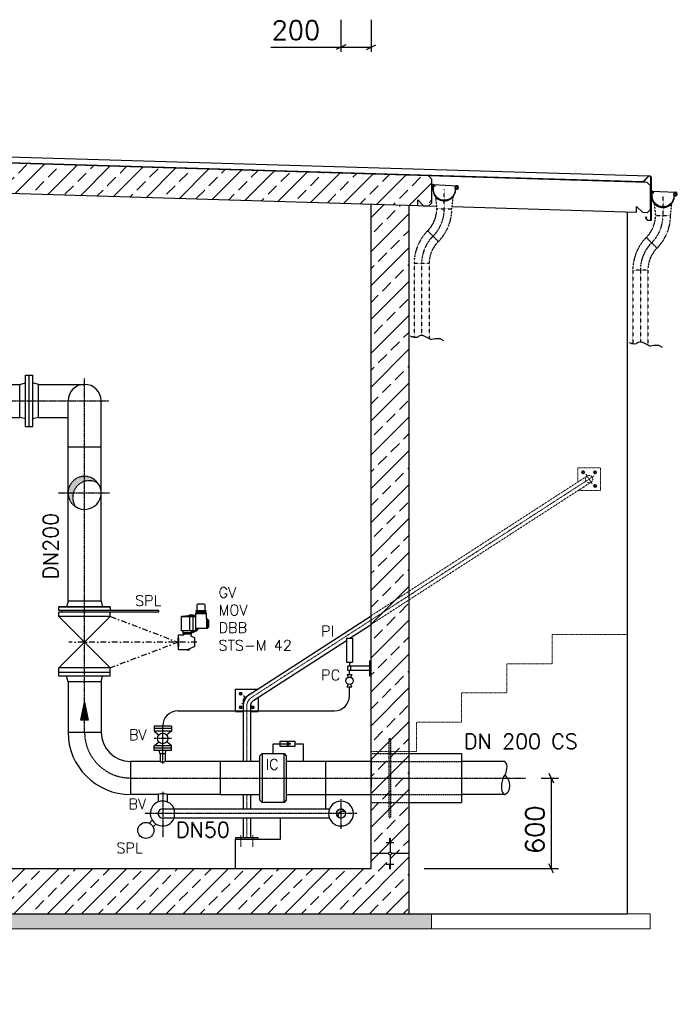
# Model space of a CAD drawing. Header units: millimetres. Extents: x -197187 to 241957296, y -45270 to 70505.
# Tile 33 of 116: x -30009 to -25649, y 2478 to 9005. Entities that reach past the tile are written whole.
import ezdxf
from ezdxf.enums import TextEntityAlignment as Align

# ---------------------------------------------------------------- set-up
doc = ezdxf.new("R2010")
doc.units = ezdxf.units.MM
doc.header["$LTSCALE"] = 0.5
for name, pattern in [('DASHDOT', [1, 0.5, -0.25, 0, -0.25]), ('HIDDEN', [0.375, 0.25, -0.125]), ('JIS_02_1.0', [2, 1, -1]), ('MITTE2', [28.575, 19.05, -3.175, 3.175, -3.175])]:
    doc.linetypes.add(name, pattern=pattern)
for name, color, linetype in [('21', 7, 'Continuous'), ('41', 7, 'Continuous'), ('42', 7, 'Continuous'), ('BEMAßUNG', 7, 'Continuous'), ('Beschriftung', 7, 'Continuous'), ('P-MU050ENTL', 7, 'Continuous'), ('P-MU150AUSL', 7, 'Continuous'), ('P-MU150EINL', 7, 'Continuous'), ('P-MU200AUSL', 7, 'Continuous'), ('P-MU200EINL', 7, 'Continuous')]:
    doc.layers.add(name, color=color, linetype=linetype)
doc.styles.add('ROMANS', font='ROMANS', dxfattribs={"height": 0.2})

# ---------------------------------------------------------------- blocks, each defined once
blk = doc.blocks.new('FPFEIL')
at = {"layer": '41', "color": 7, "linetype": 'Continuous'}
for p, q in [((-99.9998, 18.5851), (-92.9259, 18.5851)), ((-99.9998, 15.7051), (-78.5259, 15.7051)), ((-99.9998, 12.8251), (-64.1259, 12.8251)), ((-99.9998, 12.8251), (-64.1259, 12.8251)), ((-99.9998, 9.9452), (-49.7259, 9.9452)), ((-99.9998, 7.0652), (-35.3259, 7.0652)), ((-99.9998, 4.1852), (-20.926, 4.1852)), ((-99.9998, 4.1852), (-20.926, 4.1852)), ((-99.9998, 1.3052), (-6.526, 1.3052)), ((-99.9998, -1.5748), (-7.874, -1.5748)), ((-99.9998, -4.4548), (-22.274, -4.4548)), ((-99.9998, -4.4548), (-22.274, -4.4548)), ((-99.9998, -7.3348), (-36.6739, -7.3348)), ((-99.9998, -10.2148), (-51.0739, -10.2148)), ((-99.9998, -13.0948), (-65.4739, -13.0948)), ((-99.9998, -13.0948), (-65.4739, -13.0948)), ((-99.9998, -15.9748), (-79.8739, -15.9748)), ((-99.9998, -18.8548), (-94.2739, -18.8548))]:
    blk.add_line(p, q, dxfattribs=at)
blk.add_lwpolyline([(0, 0), (-99.9998, -20), (-99.9998, 20), (0, 0)], close=True, dxfattribs=at)

msp = doc.modelspace()

# ---------------------------------------------------------------- hatches: boundary and pattern name
at = {"lineweight": 5}
h = msp.add_hatch(dxfattribs=at)
h.set_pattern_fill('ANSI33', color=256, scale=25)
h.set_pattern_definition([(45, (6099.8, -19317.34), (-112.2532, 112.2532), []), (45, (6212.05, -19317.34), (-112.2532, 112.2532), [79.375, -39.6875])])
h.paths.add_polyline_path([(-38328.524, 8280.693), (-38308.533, 8300.093), (-27299.064, 7969.809), (-27279.073, 7949.209), (-27279.073, 7788.471), (-27299.064, 7769.071), (-27329.005, 7769.969), (-27369.005, 7811.169), (-27369.005, 7771.169), (-38308.533, 8099.355), (-38328.524, 8119.955)])
h = msp.add_hatch(dxfattribs=at)
h.set_pattern_fill('ANSI33', color=256, scale=25)
h.set_pattern_definition([(45, (6100, -19369.34), (-112.2532, 112.2532), []), (45, (6212.25, -19369.34), (-112.2532, 112.2532), [79.375, -39.6875])])
h.paths.add_polyline_path([(-27429.005, 7772.969), (-27679.005, 7780.469), (-27679.005, 3378.469), (-33664.005, 3378.469), (-33664.005, 3348.469), (-33694.005, 3348.469), (-33694.005, 2878.469), (-34194.005, 2878.469), (-34194.005, 3378.469), (-37929.005, 3378.469), (-37929.005, 8087.969), (-38177.137, 8095.413), (-38179.005, 3078.469), (-34444.005, 3078.469), (-34444.005, 2578.469), (-33444.005, 2578.469), (-33444.005, 3078.469), (-27429.005, 3078.469)])
h = msp.add_hatch(color=256)
h.dxf.hatch_style = 1
h.paths.add_polyline_path([(-28213.244, 4205.073), (-28233.331, 4193.476), (-28233.331, 4216.669)])
at = {"layer": 'Beschriftung', "lineweight": 5}
h = msp.add_hatch(dxfattribs=at)
h.set_pattern_fill('BETON_UNBEWEHRT', color=256, scale=200, angle=90, pattern_type=2)
h.set_pattern_definition([(135, (-38179.005, 48240.51), (-35.35534, -35.35534), [25, -12.5])])
h.paths.add_polyline_path([(-34444.005, 3078.469), (-38329.005, 3078.469), (-38329.005, 2978.469), (-34444.005, 2978.469)])
h.paths.add_polyline_path([(-33444.005, 2578.469), (-34444.005, 2578.469), (-34444.005, 2478.469), (-33444.005, 2478.469)])
h.paths.add_polyline_path([(-27279.005, 3078.469), (-33444.005, 3078.469), (-33444.005, 2978.469), (-27279.005, 2978.469)])
at = {"layer": 'P-MU200EINL', "linetype": 'Continuous'}
h = msp.add_hatch(color=256, dxfattribs=at)
h.paths.add_polyline_path([(-29579.005, 5978.019), (-29579.005, 5944.785, -0.21320619), (-29490.43, 5932.933, 0.23986311)])
h.paths.add_polyline_path([(-29579.005, 5944.785), (-29579.005, 5978.019, 0.41421356), (-29688.555, 5868.469), (-29653.694, 5868.469, -0.26018096)])
h.paths.add_polyline_path([(-29636.559, 5775.255, -0.22747547), (-29653.694, 5868.469), (-29688.555, 5868.469, 0.26004884)])

# ---------------------------------------------------------------- linework, layer by layer
for p, q in [((-27299.064, 7969.809), (-38334.006, 8300.857)), ((-36956.831, 8303.209), (-25838.308, 7969.653)), ((-36918.863, 8265.241), (-25874.938, 7932.536)), ((-25924.087, 7931.061), (-36916.694, 8263.072)), ((-27369.005, 7771.169), (-38334.006, 8100.119)), ((-27279.073, 7949.209), (-27299.064, 7969.809)), ((-27279.073, 7949.209), (-27279.073, 7788.471)), ((-27266.625, 7912.795), (-27111.587, 7904.795)), ((-25829.073, 7905.709), (-25849.064, 7926.309)), ((-25829.073, 7905.709), (-25829.073, 7744.971)), ((-25816.625, 7869.295), (-25661.587, 7861.295)), ((-27369.005, 7771.169), (-27369.005, 7811.169)), ((-27369.005, 7811.169), (-27329.005, 7769.969)), ((-27299.064, 7769.071), (-27329.005, 7769.969)), ((-27299.064, 7769.071), (-27279.073, 7788.471)), ((-25919.005, 7727.669), (-25919.005, 7767.669)), ((-25919.005, 7767.669), (-25879.005, 7726.469)), ((-25849.064, 7725.571), (-25879.005, 7726.469)), ((-25849.064, 7725.571), (-25829.073, 7744.971)), ((-28881.238, 4955.028), (-28881.238, 5048.325)), ((-28858.317, 4955.028), (-28858.317, 5048.325)), ((-28771.788, 5071.458), (-28842.755, 5071.458)), ((-28842.755, 5071.458), (-28842.755, 4955.028)), ((-28771.788, 5065.727), (-28842.755, 5065.727)), ((-28774.322, 5085.735), (-28840.221, 5085.735)), ((-28771.788, 5034.626), (-28771.788, 5071.458)), ((-28766.058, 5034.626), (-28771.788, 5034.626)), ((-28770.274, 5034.626), (-28770.274, 4968.727)), ((-28766.058, 5034.626), (-28754.597, 5023.165)), ((-28766.058, 5034.626), (-28766.058, 4968.727)), ((-28517.119, 4512.489), (-27679.005, 5054.469)), ((-28766.058, 4968.727), (-28842.755, 4968.727)), ((-28766.058, 4968.727), (-28754.597, 4980.188)), ((-28754.597, 4980.188), (-28754.597, 5023.165)), ((-27820.548, 4905.419), (-27679.005, 4996.95)), ((-28927.081, 4942.484), (-28869.777, 4942.484)), ((-28927.081, 4938.704), (-28921.351, 4932.974)), ((-28875.508, 4932.974), (-28921.351, 4932.974)), ((-28921.351, 4932.974), (-28921.351, 4928.614)), ((-28869.777, 4938.704), (-28875.508, 4932.974)), ((-28875.508, 4932.974), (-28875.508, 4918.847)), ((-28848.002, 4907.125), (-28875.508, 4918.847)), ((-28848.002, 4849.822), (-28848.002, 4907.125)), ((-28848.002, 4849.822), (-28898.429, 4828.333)), ((-28883.277, 4828.333), (-28883.277, 4834.79)), ((-28457.006, 4493.843), (-27842.725, 4891.078)), ((-28898.429, 4828.333), (-28883.277, 4828.333)), ((-28528.155, 4451.857), (-28528.155, 4429.109)), ((-28479.855, 4451.857), (-28479.855, 4429.109)), ((-28528.155, 4418.029), (-28528.155, 4088.019)), ((-28479.855, 4418.029), (-28479.855, 4088.019)), ((-28329.005, 4140.469), (-28329.005, 4205.073)), ((-28329.005, 4205.073), (-28233.331, 4205.073)), ((-28185.042, 4205.073), (-28130.718, 4205.073)), ((-28130.718, 4205.073), (-28130.718, 4088.019)), ((-28528.155, 3868.919), (-28528.155, 3773.069)), ((-28479.855, 3868.919), (-28479.855, 3773.069)), ((-27979.005, 3773.069), (-27979.005, 3868.919)), ((-28528.155, 3712.769), (-28528.155, 3582.469)), ((-28479.855, 3712.769), (-28479.855, 3582.469)), ((-28279.005, 3572.469), (-28279.005, 3712.769)), ((-28579.005, 3378.469), (-28579.005, 3572.469)), ((-28579.005, 3572.469), (-28279.005, 3572.469)), ((-27579.005, 3549.963), (-27529.005, 3549.963)), ((-27559.005, 3578.122), (-27549.005, 3578.122)), ((-27559.005, 3574.602), (-27549.005, 3574.602)), ((-27559.005, 3571.082), (-27549.005, 3571.082)), ((-27559.005, 3567.563), (-27549.005, 3567.563)), ((-27559.005, 3564.043), (-27549.005, 3564.043)), ((-27559.005, 3560.523), (-27549.005, 3560.523)), ((-27559.005, 3557.003), (-27549.005, 3557.003)), ((-27559.005, 3553.483), (-27549.005, 3553.483)), ((-27554.005, 3578.469), (-27554.005, 3488.822)), ((-27564.358, 3478.469), (-27679.005, 3478.469)), ((-27554.005, 3468.116), (-27554.005, 3378.469)), ((-27429.005, 3478.469), (-27543.653, 3478.469)), ((-27579.005, 3406.975), (-27529.005, 3406.975)), ((-27559.005, 3403.455), (-27549.005, 3403.455)), ((-27559.005, 3399.935), (-27549.005, 3399.935)), ((-27559.005, 3396.415), (-27549.005, 3396.415)), ((-27559.005, 3392.895), (-27549.005, 3392.895)), ((-27559.005, 3389.375), (-27549.005, 3389.375)), ((-27559.005, 3385.856), (-27549.005, 3385.856)), ((-27559.005, 3382.336), (-27549.005, 3382.336)), ((-27559.005, 3378.816), (-27549.005, 3378.816))]:
    msp.add_line(p, q)
at = {"linetype": 'DASHDOT', "ltscale": 0.2}
for p, q in [((-27194.208, 7751.259), (-27194.208, 7879.221)), ((-25744.208, 7707.759), (-25744.208, 7835.721)), ((-27344.316, 7388.866), (-27344.316, 6914.021)), ((-25894.316, 7345.366), (-25894.316, 6870.521))]:
    msp.add_line(p, q, dxfattribs=at)
at = {"linetype": 'HIDDEN', "ltscale": 0.5}
for p, q in [((-27252.447, 7831.137), (-27244.208, 7751.259)), ((-27144.208, 7751.259), (-27135.232, 7832.044)), ((-25802.447, 7787.637), (-25794.208, 7707.759)), ((-25694.208, 7707.759), (-25685.232, 7788.544)), ((-27244.208, 7751.259), (-27144.208, 7751.259)), ((-25794.208, 7707.759), (-25694.208, 7707.759)), ((-27304.617, 7605.418), (-27233.906, 7534.707)), ((-25854.617, 7561.918), (-25783.906, 7491.207)), ((-27294.316, 7388.866), (-27394.316, 7388.866)), ((-27394.316, 7388.866), (-27394.316, 6901.137)), ((-27294.316, 7388.866), (-27294.316, 6892.61)), ((-25844.316, 7345.366), (-25944.316, 7345.366)), ((-25944.316, 7345.366), (-25944.316, 6857.637)), ((-25844.316, 7345.366), (-25844.316, 6849.11))]:
    msp.add_line(p, q, dxfattribs=at)
at = {"linetype": 'MITTE2', "lineweight": 18, "ltscale": 0.5}
for p, q in [((-26201.639, 5981.073), (-27679.005, 5025.709)), ((-27679.005, 5025.709), (-28470.12, 4514.122)), ((-28504.005, 4451.857), (-28504.005, 4429.109)), ((-28504.005, 4418.029), (-28504.005, 4088.019)), ((-28504.005, 3868.919), (-28504.005, 3773.069)), ((-28504.005, 3712.769), (-28504.005, 3582.469))]:
    msp.add_line(p, q, dxfattribs=at)
at = {"linetype": 'JIS_02_1.0', "lineweight": 5, "ltscale": 3}
for p, q in [((-27679.005, 5054.469), (-26247.119, 5980.422)), ((-27679.005, 4996.95), (-26220.891, 5939.863)), ((-26254.936, 5992.509), (-26213.075, 5927.776))]:
    msp.add_line(p, q, dxfattribs=at)
at = {"linetype": 'MITTE2', "lineweight": 18, "ltscale": 3}
for p, q in [((-28524.936, 4524.576), (-28512.414, 4505.213)), ((-28524.311, 4479.078), (-28536.372, 4471.279))]:
    msp.add_line(p, q, dxfattribs=at)
at = {"linetype": 'MITTE2', "lineweight": 18}
for p, q in [((-28544.005, 3600.646), (-28544.005, 3521.937)), ((-28464.005, 3600.646), (-28464.005, 3521.937))]:
    msp.add_line(p, q, dxfattribs=at)
at = {"lineweight": 5}
for p, q in [((-33444.005, 3078.469), (-27279.005, 3078.469)), ((-27279.005, 3078.469), (-27279.005, 2978.469)), ((-27279.005, 3078.469), (-25829.005, 3078.469)), ((-25829.005, 3078.469), (-25829.005, 2978.469)), ((-27279.005, 2978.469), (-33444.005, 2978.469)), ((-25829.005, 2978.469), (-27279.005, 2978.469))]:
    msp.add_line(p, q, dxfattribs=at)
for points in [[(-25858.214, 7689.86), (-25844.072, 7675.717), (-25824.072, 7675.717), (-25824.072, 7958.426, 0.67907867), (-25841.352, 7965.282), (-25874.05, 7930.561), (-25924.027, 7929.062), (-25924.087, 7931.061), (-25874.938, 7932.536), (-25842.808, 7966.653, -0.67907867), (-25822.072, 7958.426), (-25822.072, 7673.717), (-25844.901, 7673.717), (-25861.043, 7689.86), (-25852.557, 7698.345), (-25851.143, 7696.931)], [(-27270.708, 7879.221), (-27268.768, 7867.194, 1), (-27119.648, 7891.248, -2.6392636), (-27111.278, 7884.389), (-27111.574, 7884.402), (-27111.848, 7884.55), (-27111.926, 7884.692), (-27111.954, 7884.905), (-27111.807, 7885.207), (-27108.107, 7890.043), (-27110.067, 7891.815), (-27116.003, 7884.174), (-27116.212, 7883.624), (-27116.162, 7882.418), (-27116.056, 7881.84), (-27115.945, 7881.431), (-27115.583, 7880.971, 3.61839324), (-27123.678, 7890.598, -1), (-27264.738, 7867.844), (-27266.573, 7879.221), (-27266.573, 7905.375, -0.66817864), (-27264.25, 7906.337), (-27256.95, 7899.038), (-27254.064, 7901.924), (-27263.739, 7911.599, 0.66817864), (-27270.708, 7908.713)], [(-25820.708, 7835.721), (-25818.768, 7823.694, 1), (-25669.648, 7847.748, -2.6392636), (-25661.278, 7840.889), (-25661.574, 7840.902), (-25661.848, 7841.05), (-25661.926, 7841.192), (-25661.954, 7841.405), (-25661.807, 7841.707), (-25658.107, 7846.543), (-25660.067, 7848.315), (-25666.003, 7840.674), (-25666.212, 7840.124), (-25666.162, 7838.918), (-25666.056, 7838.34), (-25665.945, 7837.931), (-25665.583, 7837.471, 3.61839324), (-25673.678, 7847.098, -1), (-25814.738, 7824.344), (-25816.573, 7835.721), (-25816.573, 7861.875, -0.66817864), (-25814.25, 7862.837), (-25806.95, 7855.538), (-25804.064, 7858.424), (-25813.739, 7868.099, 0.66817864), (-25820.708, 7865.213)], [(-28779.538, 5088.6), (-28779.538, 5124.13, 0.41421356), (-28785.269, 5129.86), (-28829.274, 5129.86, 0.41421356), (-28835.005, 5124.13), (-28835.005, 5088.6)]]:
    msp.add_lwpolyline(points, format="xyb", close=True)
at = {"lineweight": 25}
for points in [[(-27418.814, 6909.104), (-27410.943, 6906.153), (-27405.04, 6904.186), (-27402.089, 6902.219), (-27395.202, 6901.236), (-27386.347, 6900.252), (-27372.573, 6901.236), (-27369.621, 6903.203), (-27365.686, 6906.153), (-27359.783, 6910.087), (-27346.993, 6914.021), (-27338.138, 6914.021), (-27329.283, 6910.087), (-27321.412, 6906.153), (-27307.638, 6899.269), (-27289.929, 6890.417), (-27285.009, 6887.466), (-27278.122, 6886.483), (-27265.332, 6889.433), (-27255.493, 6891.4), (-27246.639, 6891.4), (-27224.01, 6891.4), (-27200.397, 6877.631)], [(-25968.814, 6865.604), (-25960.943, 6862.653), (-25955.04, 6860.686), (-25952.089, 6858.719), (-25945.202, 6857.736), (-25936.347, 6856.752), (-25922.573, 6857.736), (-25919.621, 6859.703), (-25915.686, 6862.653), (-25909.783, 6866.587), (-25896.993, 6870.521), (-25888.138, 6870.521), (-25879.283, 6866.587), (-25871.412, 6862.653), (-25857.638, 6855.769), (-25839.929, 6846.917), (-25835.009, 6843.966), (-25828.122, 6842.983), (-25815.332, 6845.933), (-25805.493, 6847.9), (-25796.639, 6847.9), (-25774.01, 6847.9), (-25750.397, 6834.131)]]:
    msp.add_lwpolyline(points, dxfattribs=at)
at = {"linetype": 'JIS_02_1.0', "lineweight": 5, "ltscale": 3}
for points in [[(-26309.005, 5940.402), (-26309.005, 6035.143), (-26159.005, 6035.143), (-26159.005, 5885.143), (-26305.511, 5885.143)], [(-26268.56, 5909.038), (-26269.555, 5907.435), (-26271.116, 5907.385)], [(-27679.005, 4154.469), (-27379.005, 4154.469), (-27379.005, 4348.469), (-27079.005, 4348.469), (-27079.005, 4542.469), (-26779.005, 4542.469), (-26779.005, 4736.469), (-26479.005, 4736.469), (-26479.005, 4930.469), (-25979.005, 4930.469)]]:
    msp.add_lwpolyline(points, dxfattribs=at)
for points in [[(-26264.768, 6005.143), (-26269.555, 6012.85), (-26278.624, 6013.143), (-26283.243, 6005.143), (-26278.455, 5997.435), (-26269.386, 5997.143)], [(-26203.243, 6005.143), (-26198.455, 6012.85), (-26189.386, 6013.143), (-26184.768, 6005.143), (-26189.555, 5997.435), (-26198.624, 5997.143)], [(-26203.243, 5915.143), (-26198.455, 5907.435), (-26189.386, 5907.143), (-26184.768, 5915.143), (-26189.555, 5922.85), (-26198.624, 5923.143)]]:
    msp.add_lwpolyline(points, close=True, dxfattribs=at)
for points in [[(-28842.755, 4955.028), (-28935.677, 4955.028), (-28935.677, 5048.325), (-28842.755, 5048.325)], [(-28898.429, 4828.333), (-28955.733, 4828.333), (-28955.733, 4928.614), (-28921.351, 4928.614)], [(-28927.081, 4955.028), (-28927.081, 4938.704), (-28869.777, 4938.704), (-28869.777, 4955.028)], [(-28579.005, 4429.109), (-28579.005, 4567.209), (-28432.499, 4567.209)], [(-28429.005, 4511.95), (-28429.005, 4429.109)], [(-28528.155, 4417.209), (-28579.005, 4417.209), (-28579.005, 4418.029)], [(-28429.005, 4418.029), (-28429.005, 4417.209), (-28479.855, 4417.209)]]:
    msp.add_lwpolyline(points)
for points in [[(-28840.221, 5082.87), (-28840.221, 5088.6), (-28774.322, 5088.6), (-28774.322, 5082.87)], [(-28835.005, 5071.458), (-28835.005, 5082.87), (-28779.538, 5082.87), (-28779.538, 5071.458)], [(-28958.025, 4849.822), (-28958.025, 4907.125), (-28955.733, 4907.125), (-28955.733, 4849.822)], [(-28185.042, 4186.971), (-28281.619, 4186.971), (-28281.619, 4223.174), (-28185.042, 4223.174)], [(-28213.244, 4205.073), (-28233.331, 4193.476), (-28233.331, 4216.669)], [(-28579.005, 3572.469), (-28429.005, 3572.469), (-28429.005, 3582.469), (-28579.005, 3582.469)]]:
    msp.add_lwpolyline(points, close=True)
at = {"lineweight": 5}
for points in [[(-28534.768, 4537.209), (-28539.555, 4544.917), (-28548.624, 4545.209), (-28553.243, 4537.209), (-28548.455, 4529.502), (-28539.386, 4529.209)], [(-28534.768, 4447.209), (-28539.555, 4439.502), (-28548.624, 4439.209), (-28553.243, 4447.209), (-28548.455, 4454.917), (-28539.386, 4455.209)], [(-28473.243, 4447.209), (-28468.455, 4439.502), (-28459.386, 4439.209), (-28454.768, 4447.209), (-28459.555, 4454.917), (-28468.624, 4455.209)]]:
    msp.add_lwpolyline(points, close=True, dxfattribs=at)
msp.add_lwpolyline([(-28469.451, 4543.314), (-28468.455, 4544.917), (-28466.894, 4544.967)], dxfattribs=at)
at = {"linetype": 'JIS_02_1.0', "lineweight": 5, "ltscale": 3}
for centre, radius in [((-26274.005, 6005.143), 10), ((-26274.005, 6005.143), 5.25), ((-26194.005, 6005.143), 10), ((-26194.005, 6005.143), 5.25), ((-26234.005, 5960.143), 24.15), ((-26194.005, 5915.143), 10), ((-26194.005, 5915.143), 5.25)]:
    msp.add_circle(centre, radius, dxfattribs=at)
at = {"lineweight": 5}
for centre, radius in [((-28544.005, 4537.209), 10), ((-28544.005, 4537.209), 5.25), ((-28544.005, 4447.209), 10), ((-28544.005, 4447.209), 5.25), ((-28464.005, 4447.209), 10), ((-28464.005, 4447.209), 5.25)]:
    msp.add_circle(centre, radius, dxfattribs=at)
msp.add_circle((-27554.005, 3478.469), 10.353)
at = {"linetype": 'HIDDEN', "ltscale": 0.5}
for centre, radius, start, end in [((-27450.458, 7751.259), 206.25, 315, 0), ((-27450.458, 7751.259), 306.25, 315, 0), ((-26000.458, 7707.759), 206.25, 315, 0), ((-26000.458, 7707.759), 306.25, 315, 0), ((-27088.066, 7388.866), 306.25, 135, 180), ((-27088.066, 7388.866), 206.25, 135, 180), ((-25638.066, 7345.366), 306.25, 135, 180), ((-25638.066, 7345.366), 206.25, 135, 180)]:
    msp.add_arc(centre, radius, start, end, dxfattribs=at)
at = {"linetype": 'DASHDOT', "ltscale": 0.2}
for centre, start, end in [((-27450.458, 7751.259), 315, 0), ((-26000.458, 7707.759), 315, 0), ((-27088.066, 7388.866), 135, 180), ((-25638.066, 7345.366), 135, 180)]:
    msp.add_arc(centre, 256.25, start, end, dxfattribs=at)
at = {"linetype": 'JIS_02_1.0', "lineweight": 5, "ltscale": 3}
msp.add_arc((-26274.005, 5915.143), 10, 266.8229882, 338.9558163, dxfattribs=at)
for centre, radius, start, end in [((-28869.777, 4599.966), 453.177, 86.5814268, 98.3613833), ((-28869.777, 5001.677), 57.304, 61.8635091, 117.8305168), ((-28869.777, 5054.682), 5.73, 46.5813807, 133.4186193), ((-28869.777, 5001.677), 57.304, 270, 324.9003678), ((-28869.777, 5001.677), 48.708, 303.6964219, 317.4315458), ((-28869.777, 5001.677), 48.708, 270, 286.7200657), ((-28429.855, 4451.857), 98.3, 122.8894022, 180), ((-28504.005, 4492.209), 24.15, 122.8894022, 212.824649), ((-28429.855, 4451.857), 50, 122.8894022, 180)]:
    msp.add_arc(centre, radius, start, end)
at = {"linetype": 'MITTE2', "lineweight": 18, "ltscale": 0.5}
msp.add_arc((-28429.855, 4451.857), 74.15, 122.8894022, 180, dxfattribs=at)
at = {"lineweight": 5}
msp.add_arc((-28464.005, 4537.209), 10, 86.8229882, 158.9558163, dxfattribs=at)
at = {"layer": '21', "linetype": 'Continuous', "ltscale": 10}
for p, q in [((-27429.005, 7772.969), (-27429.005, 3078.469)), ((-27822.725, 4523.569), (-27822.725, 4580.419)), ((-27679.005, 4108.469), (-27679.005, 3918.469)), ((-33664.005, 3378.469), (-27679.005, 3378.469)), ((-32944.005, 3078.469), (-27429.005, 3078.469))]:
    msp.add_line(p, q, dxfattribs=at)
at = {"layer": '41', "linetype": 'Continuous', "ltscale": 10}
for p, q in [((-27679.005, 3378.469), (-27679.005, 7780.469)), ((-25979.005, 3078.469), (-25979.005, 7729.469)), ((-27842.725, 4905.419), (-27802.725, 4905.419)), ((-27842.725, 4905.419), (-27842.725, 4745.419)), ((-27802.725, 4905.419), (-27802.725, 4745.419)), ((-27842.725, 4745.419), (-27802.725, 4745.419)), ((-27832.725, 4690.419), (-27832.725, 4720.419)), ((-27689.005, 4720.419), (-27832.725, 4720.419)), ((-27822.725, 4745.419), (-27822.725, 4720.419)), ((-27812.725, 4690.419), (-27812.725, 4720.419)), ((-27689.005, 4755.419), (-27689.005, 4655.419)), ((-27689.005, 4755.419), (-27679.005, 4755.419)), ((-27837.725, 4665.419), (-27807.725, 4665.419)), ((-27837.725, 4665.419), (-27831.046, 4646.494)), ((-27837.725, 4665.419), (-27831.046, 4646.494)), ((-27689.005, 4690.419), (-27832.725, 4690.419)), ((-27822.725, 4665.419), (-27822.725, 4690.419)), ((-27807.725, 4665.419), (-27814.405, 4646.494)), ((-27689.005, 4655.419), (-27679.005, 4655.419)), ((-27837.725, 4580.419), (-27831.046, 4599.344)), ((-27807.725, 4580.419), (-27837.725, 4580.419)), ((-27807.725, 4580.419), (-27814.405, 4599.344)), ((-28961.005, 4423.569), (-27922.725, 4423.569)), ((-29003.505, 4322.019), (-29118.505, 4322.019)), ((-29118.505, 4322.019), (-29118.505, 4290.019)), ((-29003.505, 4322.019), (-29003.505, 4290.019)), ((-29003.505, 4306.019), (-29118.505, 4306.019)), ((-29003.505, 4290.019), (-29118.505, 4290.019)), ((-29118.505, 4290.019), (-29087.645, 4263.72)), ((-29003.505, 4290.019), (-29034.366, 4263.72)), ((-29118.505, 4192.019), (-29087.645, 4218.318)), ((-29003.505, 4192.019), (-29118.505, 4192.019)), ((-29118.505, 4160.019), (-29118.505, 4192.019)), ((-29003.505, 4192.019), (-29034.366, 4218.318)), ((-29003.505, 4160.019), (-29003.505, 4192.019)), ((-29003.505, 4176.019), (-29118.505, 4176.019)), ((-29003.505, 4160.019), (-29118.505, 4160.019)), ((-29077.855, 4138.019), (-29083.75, 4160.019)), ((-29044.155, 4138.019), (-29077.855, 4138.019)), ((-29077.855, 4138.019), (-29077.855, 4088.019)), ((-29044.155, 4138.019), (-29038.26, 4160.019)), ((-29044.155, 4138.019), (-29044.155, 4088.019)), ((-27429.005, 3078.469), (-25979.005, 3078.469))]:
    msp.add_line(p, q, dxfattribs=at)
at = {"layer": '41', "linetype": 'DASHDOT', "ltscale": 10}
for p, q in [((-29061.005, 4073.199), (-29061.005, 4322.019)), ((-29003.505, 4241.019), (-29118.505, 4241.019))]:
    msp.add_line(p, q, dxfattribs=at)
at = {"layer": '41', "linetype": 'Continuous', "ltscale": 10}
for centre, radius in [((-27822.725, 4622.919), 25), ((-29061.005, 4241.019), 35)]:
    msp.add_circle(centre, radius, dxfattribs=at)
for centre, start, end in [((-27922.725, 4523.569), 270, 0), ((-28961.005, 4323.569), 90, 180)]:
    msp.add_arc(centre, 100, start, end, dxfattribs=at)
at = {"layer": 'BEMAßUNG', "linetype": 'Continuous', "ltscale": 10}
for p, q in [((-27879.005, 9005.174), (-27879.005, 8792.43)), ((-27679.005, 9005.174), (-27679.005, 8792.43)), ((-28344.848, 8823.68), (-27679.005, 8823.68)), ((-27847.755, 8839.305), (-27910.255, 8808.055)), ((-27710.255, 8808.055), (-27647.755, 8839.305)), ((-26501.854, 4009.719), (-26470.604, 3947.219)), ((-26550.88, 3978.469), (-26437.577, 3978.469)), ((-26486.229, 3978.469), (-26486.229, 3378.469)), ((-26470.604, 3347.219), (-26501.854, 3409.719)), ((-27327.221, 3378.469), (-26437.577, 3378.469))]:
    msp.add_line(p, q, dxfattribs=at)
at = {"layer": 'P-MU050ENTL', "linetype": 'Continuous', "ltscale": 10}
for p, q in [((-29091.155, 3868.919), (-29091.155, 3819.712)), ((-29030.855, 3868.919), (-29030.855, 3819.712)), ((-27955.799, 3773.069), (-29061.005, 3773.069)), ((-28985.005, 3773.069), (-28985.005, 3712.769)), ((-29130.388, 3698.285), (-29149.353, 3679.32)), ((-29105.64, 3673.536), (-29124.605, 3654.571)), ((-27955.799, 3712.769), (-29061.005, 3712.769))]:
    msp.add_line(p, q, dxfattribs=at)
at = {"layer": 'P-MU050ENTL', "linetype": 'DASHDOT', "ltscale": 10}
for p, q in [((-29061.005, 3885.864), (-29061.005, 3584.512)), ((-27879.005, 3838.318), (-27879.005, 3642.317)), ((-27773.266, 3742.919), (-29182.646, 3742.919))]:
    msp.add_line(p, q, dxfattribs=at)
at = {"layer": 'P-MU050ENTL', "linetype": 'Continuous', "ltscale": 10}
msp.add_lwpolyline([(-27851.855, 3756.03, 1.37095256), (-27893.463, 3716.462, -0.72941984), (-27851.855, 3756.03)], format="xyb", dxfattribs=at)
for centre, radius in [((-27879.005, 3742.919), 30.15), ((-29172.728, 3631.196), 53.5)]:
    msp.add_circle(centre, radius, dxfattribs=at)
for centre, radius, start, end in [((-29061.005, 3742.919), 82.5, 90, 338.5644417), ((-29061.005, 3742.919), 82.5, 21.4355583, 90), ((-27879.005, 3742.919), 82.5, 90, 89.999427), ((-29061.005, 3742.919), 30.15, 89.9999167, 270.0000833), ((-29061.005, 3742.919), 30.15, 179.6599611, 182.5365722)]:
    msp.add_arc(centre, radius, start, end, dxfattribs=at)
at = {"layer": 'P-MU200AUSL', "linetype": 'HIDDEN', "ltscale": 10}
for p, q in [((-27559.005, 3716.519), (-27559.005, 4240.419)), ((-27559.005, 4240.419), (-27549.005, 4240.419)), ((-27549.005, 3716.519), (-27549.005, 4240.419)), ((-27679.005, 4140.419), (-27429.005, 4140.419)), ((-27679.005, 3816.519), (-27429.005, 3816.519)), ((-27559.005, 3716.519), (-27549.005, 3716.519))]:
    msp.add_line(p, q, dxfattribs=at)
at = {"layer": 'P-MU200AUSL', "ltscale": 100}
for p, q in [((-27429.005, 4140.419), (-27079.005, 4140.419)), ((-27079.005, 4140.419), (-27079.005, 3816.519)), ((-27429.005, 3816.519), (-27079.005, 3816.519))]:
    msp.add_line(p, q, dxfattribs=at)
at = {"layer": 'P-MU200EINL'}
for p, q in [((-25849.064, 7926.309), (-27299.064, 7969.809)), ((-27245.88, 7767.475), (-27369.005, 7771.169)), ((-25919.005, 7727.669), (-27142.75, 7764.381))]:
    msp.add_line(p, q, dxfattribs=at)
at = {"layer": 'P-MU200EINL', "linetype": 'Continuous', "ltscale": 10}
for p, q in [((-30008.005, 6588.019), (-29970.005, 6598.201)), ((-29970.005, 6648.469), (-29922.005, 6648.469)), ((-29970.005, 6308.469), (-29970.005, 6648.469)), ((-29946.005, 6308.469), (-29946.005, 6648.469)), ((-29922.005, 6308.469), (-29922.005, 6648.469)), ((-29884.005, 6588.019), (-29922.005, 6598.201)), ((-30141.155, 6588.019), (-30008.005, 6588.019)), ((-30008.005, 6368.919), (-30008.005, 6588.019)), ((-29884.005, 6368.919), (-29884.005, 6588.019)), ((-29884.005, 6588.019), (-29579.005, 6588.019)), ((-29688.555, 5150.469), (-29688.555, 6478.469)), ((-29469.455, 5150.469), (-29469.455, 6478.469)), ((-30141.155, 6368.919), (-30008.005, 6368.919)), ((-29970.005, 6358.737), (-30008.005, 6368.919)), ((-29884.005, 6368.919), (-29922.005, 6358.737)), ((-29884.005, 6368.919), (-29688.555, 6368.919)), ((-29970.005, 6308.469), (-29922.005, 6308.469)), ((-29688.555, 6173.469), (-29469.455, 6173.469)), ((-29409.005, 5112.469), (-29749.005, 5112.469)), ((-29688.555, 5150.469), (-29698.737, 5112.469)), ((-29469.455, 5150.469), (-29688.555, 5150.469)), ((-29469.455, 5150.469), (-29459.273, 5112.469)), ((-29086.505, 5088.469), (-29749.005, 5088.469)), ((-29086.505, 5078.469), (-29749.005, 5078.469)), ((-29409.005, 5078.469), (-29749.005, 5078.469)), ((-29749.005, 5048.469), (-29749.005, 5078.469)), ((-29409.005, 5048.469), (-29749.005, 5048.469)), ((-29749.005, 4708.469), (-29409.005, 5048.469)), ((-29409.005, 4708.469), (-29749.005, 5048.469)), ((-29726.505, 5078.469), (-29726.505, 5088.469)), ((-29409.005, 5048.469), (-29409.005, 5078.469)), ((-29086.505, 5078.469), (-29086.505, 5088.469)), ((-29409.005, 4708.469), (-29749.005, 4708.469)), ((-29749.005, 4654.469), (-29749.005, 4708.469)), ((-29409.005, 4654.469), (-29409.005, 4708.469)), ((-29409.005, 4678.469), (-29749.005, 4678.469)), ((-29409.005, 4654.469), (-29749.005, 4654.469)), ((-29688.555, 4616.469), (-29698.737, 4654.469)), ((-29469.455, 4616.469), (-29459.273, 4654.469)), ((-29469.455, 4616.469), (-29688.555, 4616.469)), ((-29688.555, 4616.469), (-29688.555, 4283.469)), ((-29469.455, 4616.469), (-29469.455, 4283.469)), ((-29688.555, 4283.469), (-29469.455, 4283.469)), ((-28401.505, 4140.469), (-28401.505, 3816.469)), ((-28256.505, 3816.469), (-28256.505, 4140.469)), ((-29274.005, 4088.019), (-29274.005, 3868.919)), ((-29077.855, 4088.019), (-29274.005, 4088.019)), ((-28679.005, 4088.019), (-29044.155, 4088.019)), ((-27679.005, 4088.019), (-27979.005, 4088.019)), ((-26792.602, 4088.019), (-27079.005, 4088.019)), ((-29091.155, 3868.919), (-29274.005, 3868.919)), ((-28679.005, 3868.919), (-29030.855, 3868.919)), ((-27979.005, 3868.919), (-27679.005, 3868.919)), ((-26792.602, 3868.919), (-27079.005, 3868.919))]:
    msp.add_line(p, q, dxfattribs=at)
at = {"layer": 'P-MU200EINL', "linetype": 'DASHDOT', "ltscale": 10}
for p, q in [((-29579.005, 4283.469), (-29579.005, 6629.75)), ((-30141.155, 6478.469), (-29415.967, 6478.469)), ((-29752.205, 5868.469), (-29412.605, 5868.469)), ((-29274.005, 3978.469), (-26655.455, 3978.469))]:
    msp.add_line(p, q, dxfattribs=at)
at = {"layer": 'P-MU200EINL', "linetype": 'DASHDOT', "ltscale": 150}
for p, q in [((-29406.837, 5048.469), (-28958.025, 4878.474)), ((-28834.322, 4878.469), (-29682.321, 4878.469)), ((-28958.025, 4878.474), (-29406.837, 4708.469))]:
    msp.add_line(p, q, dxfattribs=at)
at = {"layer": 'P-MU200EINL', "linetype": 'HIDDEN', "ltscale": 10}
for p, q in [((-27679.005, 4088.019), (-27079.005, 4088.019)), ((-27679.005, 3868.919), (-27079.005, 3868.919))]:
    msp.add_line(p, q, dxfattribs=at)
at = {"layer": 'P-MU200EINL', "linetype": 'DASHDOT', "ltscale": 10}
msp.add_lwpolyline([(-29636.559, 5775.255, -1.21591148), (-29490.43, 5932.933, 0.82242829), (-29636.559, 5775.255)], format="xyb", dxfattribs=at)
at = {"layer": 'P-MU200EINL', "linetype": 'Continuous', "ltscale": 10}
for points in [[(-29749.005, 5112.469), (-29409.005, 5112.469), (-29409.005, 5088.469), (-29749.005, 5088.469)], [(-28256.505, 3816.469), (-28401.505, 3816.469), (-28416.505, 3831.469), (-28416.505, 4125.469), (-28401.505, 4140.469), (-28256.505, 4140.469), (-28241.505, 4125.469), (-28241.505, 3831.469)]]:
    msp.add_lwpolyline(points, close=True, dxfattribs=at)
for points in [[(-28416.505, 4088.019), (-28679.005, 4088.019), (-28679.005, 3868.919), (-28416.505, 3868.919)], [(-28241.505, 3868.919), (-27979.005, 3868.919), (-27979.005, 4088.019), (-28241.505, 4088.019)]]:
    msp.add_lwpolyline(points, dxfattribs=at)
for centre, radius, start, end in [((-29579.005, 6478.469), 109.55, 0, 180), ((-29579.005, 5868.469), 109.55, 238.30735, 36.0467333), ((-29274.005, 4283.469), 414.55, 180, 270), ((-29274.005, 4283.469), 195.45, 180, 270)]:
    msp.add_arc(centre, radius, start, end, dxfattribs=at)
at = {"layer": 'P-MU200EINL', "linetype": 'DASHDOT', "ltscale": 10}
msp.add_arc((-29274.005, 4283.469), 305, 180, 270, dxfattribs=at)
at = {"layer": 'P-MU200EINL', "linetype": 'Continuous', "ltscale": 10}
for centre, major_axis, ratio, start_param, end_param in [((-29061.005, 4088.019), (-16.85, 0), 0.1011454, 0, 3.14159265), ((-26868.281, 4002.607), (75.679, 85.412), 0.57500525, 4.9023319, 6.28318531), ((-26818.172, 3940.034), (25.853, -71.115), 0.73711504, 0, 2.23849084), ((-26760.649, 3960.209), (-31.953, -91.29), 0.49419056, 4.71238898, 6.28318531), ((-29061.005, 3868.919), (-30.15, 0), 0.18529353, 3.14159265, 6.28318531)]:
    msp.add_ellipse(centre, major_axis=major_axis, ratio=ratio, start_param=start_param, end_param=end_param, dxfattribs=at)

# ---------------------------------------------------------------- block references
at = {"layer": 'P-MU200EINL', "linetype": 'Continuous', "ltscale": 10, "xscale": 1.200001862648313, "yscale": 1.200001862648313, "rotation": 90}
msp.add_blockref('FPFEIL', (-29579.005, 4481.849), dxfattribs=at)

# ---------------------------------------------------------------- texts
at = {"layer": '42', "linetype": 'Continuous', "ltscale": 10, "style": 'ROMANS'}
for s, p in [('PI', (-28010.702, 4917.103)), ('PC', (-28010.652, 4626.533)), ('BV', (-29284.531, 4230.249))]:
    msp.add_text(s, height=70, dxfattribs=at).set_placement(p)
at = {"layer": 'BEMAßUNG', "linetype": 'Continuous', "ltscale": 10, "style": 'ROMANS'}
msp.add_text('200', height=125, dxfattribs=at).set_placement((-28338.973, 8935.578), align=Align.MIDDLE_LEFT)
msp.add_text('600', height=125, rotation=90, dxfattribs=at).set_placement((-26593.561, 3475.12), align=Align.MIDDLE_LEFT)
at = {"layer": 'P-MU050ENTL', "linetype": 'Continuous', "ltscale": 10, "style": 'ROMANS'}
for s, p in [('BV', (-29288.13, 3771.496)), ('SPL', (-29368.512, 3479.58))]:
    msp.add_text(s, height=70, dxfattribs=at).set_placement(p)
at = {"layer": 'P-MU150AUSL', "linetype": 'Continuous', "ltscale": 10, "style": 'ROMANS'}
for s, p in [('DN 200 CS', (-27063.429, 4171.46)), ('DN50', (-28972.509, 3585.159))]:
    msp.add_text(s, height=100, dxfattribs=at).set_placement(p)
at = {"layer": 'P-MU150AUSL', "insert": (-28690.871, 5243.239), "char_height": 70, "width": 824.33114, "attachment_point": 1, "style": 'ROMANS'}
msp.add_mtext('GV\\PMOV\\PDBB\\PSTS-M 42', dxfattribs=at)
at = {"layer": 'P-MU150EINL', "linetype": 'Continuous', "ltscale": 10, "style": 'ROMANS'}
msp.add_text('DN200', height=100, rotation=90, dxfattribs=at).set_placement((-29753.649, 5294.033))
at = {"layer": 'P-MU200AUSL', "ltscale": 100, "style": 'ROMANS'}
msp.add_text('IC', height=70, dxfattribs=at).set_placement((-28379.166, 4033.725))
at = {"layer": 'P-MU200EINL', "linetype": 'Continuous', "ltscale": 10, "style": 'ROMANS'}
msp.add_text('SPL', height=70, dxfattribs=at).set_placement((-29244.148, 5119.162))

doc.saveas('drawing.dxf')
